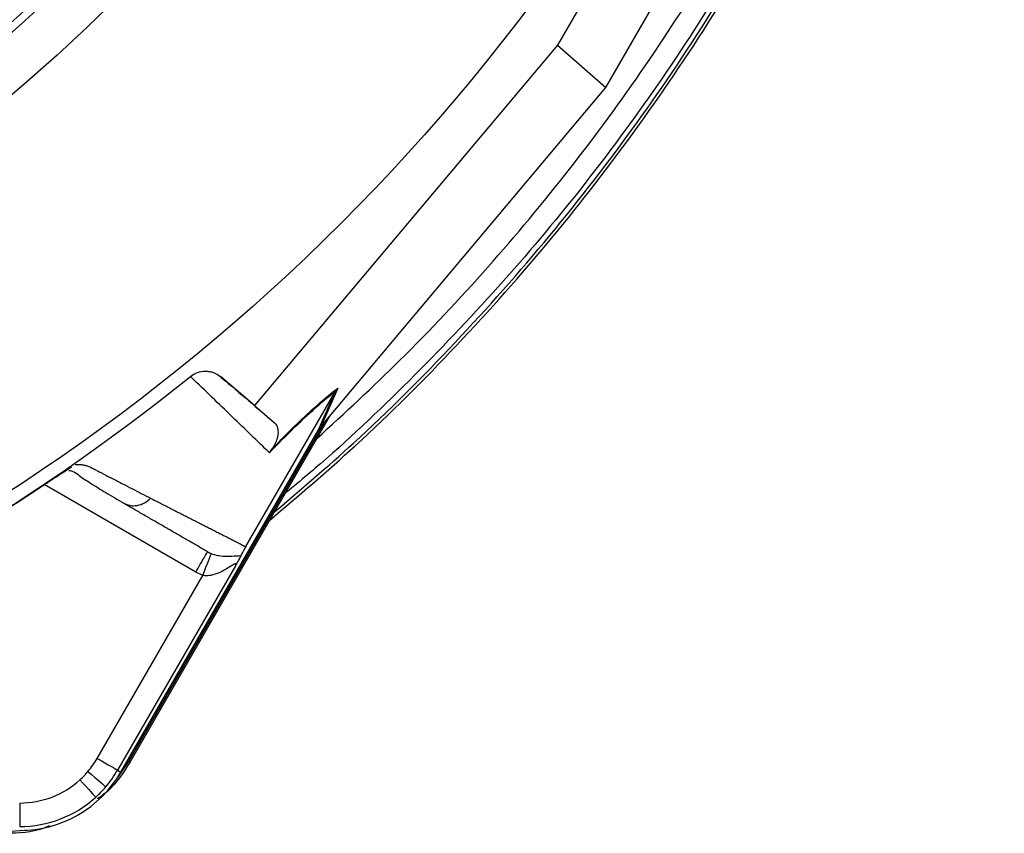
# Model space of a CAD drawing. Extents: x 36 to 632, y 43 to 1270.
# Tile 8 of 15: x 476 to 601, y 740 to 844. Entities that reach past the tile are written whole.
import ezdxf

# ---------------------------------------------------------------- set-up
doc = ezdxf.new("R2010")
doc.units = 0
doc.layers.get('0').update_dxf_attribs({"linetype": 'CONTINUOUS'})

msp = doc.modelspace()

# ---------------------------------------------------------------- linework, layer by layer
at = {"color": 7, "linetype": 'CONTINUOUS'}
for p, q in [((577.64, 898.04), (544.3, 840.29)), ((550.47, 834.87), (585.41, 895.4)), ((544.3, 840.29), (505.7, 794.35)), ((544.3, 840.29), (550.47, 834.87)), ((514.33, 791.86), (550.47, 834.87)), ((497.63, 797.95), (497.53, 798.05)), ((505.7, 794.35), (501.35, 798.01)), ((501.35, 798.01), (501.44, 797.92)), ((504.56, 776.34), (515.95, 796.07)), ((513.8, 791.15), (515.96, 796.08)), ((516.29, 796.56), (514.13, 791.62)), ((515.96, 796.08), (515.95, 796.07)), ((505.7, 794.35), (508.23, 792.12)), ((514.52, 792.09), (489.65, 749.01)), ((515.3, 793.01), (489.83, 748.9)), ((488.65, 747.58), (513.8, 791.15)), ((513.8, 791.15), (514.13, 791.62)), ((482.32, 786.48), (482.39, 786.52)), ((498.19, 773.08), (478.88, 784.24)), ((488.9, 781.91), (489.32, 781.76)), ((503.25, 773.87), (488.22, 747.83)), ((485.62, 749.33), (499.09, 772.66)), ((499.09, 772.66), (498.19, 773.08)), ((489.83, 748.9), (489.65, 749.01)), ((488.22, 747.83), (488.65, 747.58))]:
    msp.add_line(p, q, dxfattribs=at)
at = {"color": 7, "linetype": 'CONTINUOUS', "flags": 128}
for points in [[(499.09, 772.66), (499.29, 773.19), (499.49, 773.7), (499.68, 774.17), (499.84, 774.59), (499.97, 774.94), (500.08, 775.21), (500.14, 775.38), (500.17, 775.45)], [(485.62, 749.33), (486.12, 749.04), (486.6, 748.77), (487.04, 748.51), (487.43, 748.29), (487.75, 748.1), (488, 747.96), (488.15, 747.87), (488.22, 747.83)], [(489.65, 749.01), (488.34, 747.04), (488.23, 746.9)], [(484.44, 747.66), (484.88, 747.29), (485.3, 746.93), (485.69, 746.6), (486.03, 746.31), (486.32, 746.07), (486.53, 745.88), (486.67, 745.76), (486.73, 745.72)], [(483.42, 746.6), (483.81, 746.18), (484.18, 745.77), (484.52, 745.39), (484.83, 745.06), (485.08, 744.78), (485.27, 744.57), (485.39, 744.44), (485.44, 744.38)], [(476.55, 740.16), (476.37, 740.13), (474.01, 739.98)]]:
    msp.add_lwpolyline(points, dxfattribs=at)
at = {"color": 7, "linetype": 'CONTINUOUS'}
for radius in [258.01, 217.51, 211.5, 210.5]:
    msp.add_circle((334.29, 1000.03), radius, dxfattribs=at)
for centre, radius, start, end in [((334.29, 1000.03), 259.7, 291.0565, 308.9435), ((475.75, 755.03), 11.4, 319.6989, 330), ((475.75, 755.03), 14.9, 270, 330), ((475.75, 755.03), 11.4, 312.3248, 319.6989), ((475.75, 755.03), 14.4, 319.6989, 330), ((475.75, 755.03), 11.4, 270, 312.3248), ((475.75, 755.03), 14.4, 312.3248, 319.6989), ((475.75, 755.03), 14.4, 270, 312.3248)]:
    msp.add_arc(centre, radius, start, end, dxfattribs=at)
msp.add_ellipse((513.56, 790.54), major_axis=(11.1, 13.24), ratio=0.015428, start_param=1.483174, end_param=1.50138, dxfattribs=at)
for points, knots in [([(507.62, 779.72), (511.29, 782.83), (519.6, 789.88), (531.59, 801.9), (543.68, 815.49), (554.78, 829.87), (564.91, 844.93), (574.03, 860.65), (582.08, 876.92), (589.03, 893.71), (594.77, 911), (598.9, 926.15), (600.64, 935.6), (601.27, 939.06)], [0, 0, 0, 0, 0.07653, 0.173262, 0.26979, 0.365721, 0.461975, 0.558332, 0.654572, 0.750491, 0.847159, 0.944145, 1, 1, 1, 1]), ([(508.22, 780.76), (511.61, 783.64), (519.64, 790.46), (531.37, 802.24), (543.45, 815.83), (554.54, 830.2), (564.65, 845.25), (573.75, 860.95), (581.78, 877.21), (588.71, 893.98), (594.43, 911.25), (598.35, 925.53), (599.94, 934.11), (600.41, 936.7)], [0, 0, 0, 0, 0.07227, 0.171041, 0.269601, 0.367429, 0.465587, 0.563849, 0.661993, 0.759809, 0.858366, 0.957249, 1, 1, 1, 1]), ([(599.42, 933.96), (599.03, 931.93), (597.5, 923.96), (593.79, 910.84), (588.35, 894.66), (582.06, 879.36), (574.86, 864.43), (566.76, 849.97), (557.83, 836.05), (548.09, 822.74), (537.54, 810.08), (526.19, 798.13), (516.58, 788.9), (510.55, 783.91), (508.77, 782.43)], [0, 0, 0, 0, 0.034375, 0.135383, 0.226979, 0.318916, 0.411028, 0.50314, 0.595076, 0.686671, 0.777976, 0.869573, 0.961348, 1, 1, 1, 1]), ([(513.62, 790.11), (517.19, 793.4), (524.77, 800.37), (535.52, 811.86), (545.99, 824.37), (555.63, 837.56), (564.48, 851.34), (572.5, 865.66), (579.59, 880.45), (584.85, 892.92), (587.37, 900.56), (588.18, 903.01)], [0, 0, 0, 0, 0.106423, 0.225764, 0.344726, 0.464001, 0.58372, 0.703668, 0.823615, 0.943336, 1, 1, 1, 1]), ([(497.53, 798.05), (497.8, 798.27), (498.1, 798.43), (498.76, 798.66), (499.1, 798.72), (499.62, 798.71), (499.79, 798.69), (500.13, 798.63), (500.3, 798.59), (500.78, 798.41), (501.08, 798.23), (501.35, 798.01)], [0, 0, 0, 0, 0.25, 0.25, 0.5, 0.5, 0.625, 0.625, 0.75, 0.75, 1, 1, 1, 1]), ([(507.58, 788.31), (506.07, 789.77), (504.49, 791.3), (501.18, 794.5), (499.44, 796.18), (497.62, 797.94)], [0, 0, 0, 0, 0.5, 0.5, 1, 1, 1, 1]), ([(515.95, 796.07), (515.76, 795.92), (514.96, 795.3), (513.33, 793.93), (510.78, 791.58), (508.66, 789.41), (507.58, 788.31)], [0, 0, 0, 0, 0.096818, 0.393268, 0.691599, 1, 1, 1, 1]), ([(507.85, 788.73), (508.52, 789.41), (509.92, 790.85), (511.8, 792.67), (513.79, 794.5), (515.24, 795.73), (516.07, 796.39), (516.29, 796.56)], [0, 0, 0, 0, 0.187656, 0.392204, 0.596858, 0.893339, 1, 1, 1, 1]), ([(516.29, 796.56), (516.29, 796.55), (516.16, 796.4), (516.06, 796.24), (515.96, 796.08)], [0, 0, 0, 0, 0.02376, 1, 1, 1, 1]), ([(508.23, 792.12), (508.36, 792.02), (508.45, 791.88), (508.6, 791.56), (508.65, 791.37), (508.68, 791.04), (508.69, 790.91), (508.67, 790.65), (508.65, 790.5), (508.6, 790.25), (508.58, 790.16), (508.52, 789.98), (508.49, 789.87), (508.4, 789.65), (508.34, 789.52), (508.22, 789.29), (508.17, 789.21), (508.08, 789.06), (508.05, 789), (507.96, 788.88), (507.92, 788.81), (507.85, 788.73)], [0, 0, 0, 0, 0.25, 0.25, 0.5, 0.5, 0.625, 0.625, 0.75, 0.75, 0.8125, 0.8125, 0.875, 0.875, 0.9375, 0.9375, 0.96875, 0.96875, 0.984375, 0.984375, 1, 1, 1, 1]), ([(478.39, 783.91), (478.46, 783.96), (478.59, 784.05), (478.79, 784.18), (478.99, 784.31), (479.19, 784.44), (479.38, 784.57), (479.57, 784.7), (479.76, 784.82), (479.95, 784.95), (480.14, 785.07), (480.38, 785.23), (480.67, 785.42), (480.99, 785.63), (481.3, 785.83), (481.58, 786.02), (481.85, 786.19), (482.1, 786.34), (482.24, 786.43), (482.32, 786.48)], [0, 0, 0, 0, 0.043919, 0.087472, 0.13073, 0.173768, 0.216664, 0.259492, 0.30233, 0.345255, 0.388344, 0.431671, 0.51489, 0.596546, 0.677156, 0.757259, 0.837405, 0.91814, 1, 1, 1, 1]), ([(478.39, 783.91), (478.77, 784.17), (479.54, 784.68), (480.64, 785.4), (481.5, 785.96), (481.83, 786.16), (481.94, 786.24)], [0, 0, 0, 0, 0.2720337, 0.5514723, 0.8450197, 1, 1, 1, 1]), ([(482.03, 786.05), (482.18, 786.02), (482.77, 785.9), (483.31, 785.38), (484.13, 784.85), (485.33, 784.06), (487.07, 783.02), (488.53, 782.17), (489.31, 781.72)], [0, 0, 0, 0, 0.038407, 0.157587, 0.27726, 0.405506, 0.68637, 1, 1, 1, 1]), ([(482.82, 786.82), (482.89, 786.82), (483.03, 786.83), (483.23, 786.82), (483.43, 786.81), (483.61, 786.79), (483.79, 786.77), (483.96, 786.74), (484.13, 786.7), (484.28, 786.66), (484.47, 786.6), (484.71, 786.5), (485.03, 786.33), (485.42, 786.13), (485.86, 785.9), (486.6, 785.52), (487.6, 785), (488.85, 784.35), (490.07, 783.73), (491.26, 783.11), (492.04, 782.71), (492.43, 782.52)], [0, 0, 0, 0, 0.0134228, 0.0267382, 0.0399565, 0.0530881, 0.0661437, 0.0791341, 0.0920702, 0.1049632, 0.1178244, 0.141662, 0.1728313, 0.2170572, 0.2634911, 0.3121266, 0.4491557, 0.58733, 0.7237611, 0.8613131, 1, 1, 1, 1]), ([(489.32, 781.76), (489.47, 781.7), (489.91, 781.51), (490.74, 781.55), (491.69, 781.86), (492.19, 782.3), (492.43, 782.52)], [0, 0, 0, 0, 0.14059, 0.432387, 0.724183, 1, 1, 1, 1]), ([(492.43, 782.52), (492.64, 782.41), (493.06, 782.19), (493.68, 781.87), (494.3, 781.56), (494.91, 781.24), (495.52, 780.93), (496.12, 780.62), (496.72, 780.32), (497.31, 780.02), (497.9, 779.72), (498.48, 779.42), (499.06, 779.13), (499.63, 778.84), (500.2, 778.55), (500.76, 778.26), (501.32, 777.98), (501.87, 777.7), (502.42, 777.42), (502.96, 777.15), (503.5, 776.87), (504.03, 776.6), (504.38, 776.43), (504.56, 776.34)], [0, 0, 0, 0, 0.045336, 0.090894, 0.136674, 0.182678, 0.228907, 0.275362, 0.322044, 0.368954, 0.416093, 0.463462, 0.511063, 0.558896, 0.606962, 0.655262, 0.703798, 0.752569, 0.801578, 0.850824, 0.900309, 0.950034, 1, 1, 1, 1]), ([(499.69, 775.68), (499.5, 775.79), (499.1, 776.02), (498.51, 776.37), (497.9, 776.72), (497.29, 777.07), (496.68, 777.42), (496.06, 777.78), (495.44, 778.14), (494.81, 778.5), (494.17, 778.87), (493.53, 779.24), (492.89, 779.61), (492.24, 779.99), (491.58, 780.37), (490.92, 780.75), (490.25, 781.13), (489.58, 781.52), (489.13, 781.78), (488.9, 781.91)], [0, 0, 0, 0, 0.061953, 0.123509, 0.18467, 0.245435, 0.305808, 0.365787, 0.425376, 0.484574, 0.543383, 0.601804, 0.659839, 0.717488, 0.774754, 0.831636, 0.888137, 0.944258, 1, 1, 1, 1]), ([(504.56, 776.34), (504.52, 776.27), (504.43, 776.11), (504.28, 775.83), (504.1, 775.49), (504, 775.29), (503.94, 775.17)], [0, 0, 0, 0, 0.116915, 0.269187, 0.540256, 1, 1, 1, 1]), ([(498.19, 773.08), (498.39, 773.42), (498.59, 773.76), (498.95, 774.39), (499.12, 774.68), (499.39, 775.16), (499.51, 775.35), (499.66, 775.61), (499.69, 775.68), (499.69, 775.68)], [0, 0, 0, 0, 0.25, 0.25, 0.5, 0.5, 0.75, 0.75, 1, 1, 1, 1]), ([(500.17, 775.45), (500.45, 775.36), (500.79, 775.25), (501.44, 775.13), (502.35, 775.07), (503.24, 775.15), (503.76, 775.19), (503.91, 775.17), (503.94, 775.17)], [0, 0, 0, 0, 0.157453, 0.188364, 0.407231, 0.775554, 0.955926, 1, 1, 1, 1]), ([(503.94, 775.17), (503.87, 775.03), (503.73, 774.75), (503.45, 774.22), (503.28, 773.92), (503.25, 773.87), (503.25, 773.87)], [0, 0, 0, 0, 0.456907, 0.903834, 0.994086, 1, 1, 1, 1]), ([(503.25, 773.87), (503.28, 773.92), (503.32, 774.02), (503.34, 774.13), (503.3, 774.17), (503.2, 774.15), (502.97, 774.03), (502.34, 773.62), (501.38, 773.04), (500.25, 772.65), (499.52, 772.58), (499.18, 772.64), (499.09, 772.66)], [0, 0, 0, 0, 0.0467058, 0.0917024, 0.1297958, 0.1759685, 0.2151389, 0.3360684, 0.6356417, 0.8283981, 0.9539465, 1, 1, 1, 1]), ([(489.83, 748.9), (488.97, 747.53), (487.83, 745.71), (486.11, 744.47), (485.68, 744.16)], [0, 0, 0, 0, 0.752146, 1, 1, 1, 1]), ([(475.75, 743.63), (475.75, 743.21), (475.75, 742.35), (475.75, 741.35), (475.75, 740.76), (475.75, 740.67), (475.75, 740.63)], [0, 0, 0, 0, 0.270698, 0.562315, 0.789298, 1, 1, 1, 1]), ([(479.54, 740.72), (479.27, 740.61), (477.55, 739.85), (475.63, 739.81), (474.01, 739.77)], [0, 0, 0, 0, 0.153543, 1, 1, 1, 1])]:
    msp.add_open_spline(points, degree=3, knots=knots, dxfattribs=at)
for points in [[(501.44, 797.92), (503.85, 795.87), (506.11, 793.94), (508.23, 792.12)], [(507.85, 788.73), (507.75, 788.6), (507.66, 788.46), (507.58, 788.31)], [(449.41, 767.18), (459.42, 772.13), (469.1, 777.72), (478.39, 783.91)], [(499.69, 775.68), (499.85, 775.59), (500.01, 775.52), (500.17, 775.45)]]:
    msp.add_open_spline(points, degree=3, dxfattribs=at)

doc.saveas('drawing.dxf')
